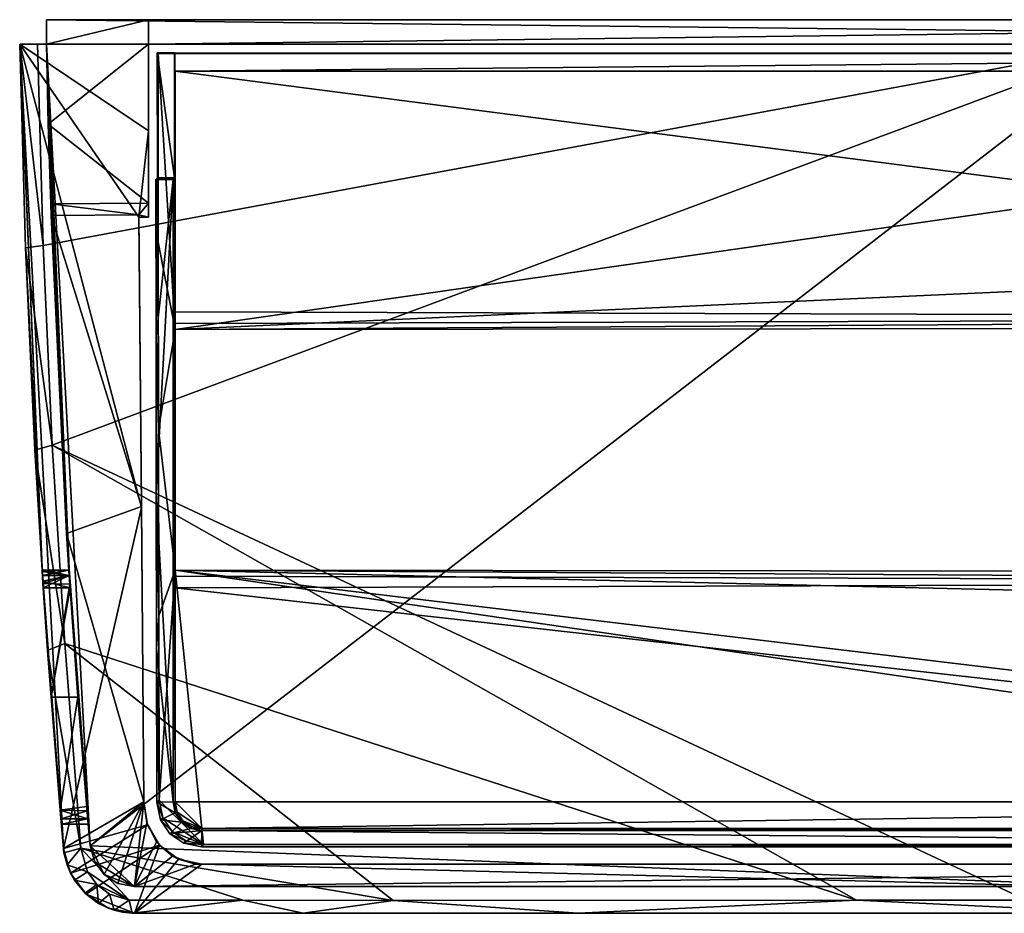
# Model space of a CAD drawing. Header units: inches. Extents: x -4.9 to 4.9, y -1.97 to 1.97.
# Tile 1 of 2: x -4.9 to -0.55, y -1.97 to 1.97. Entities that reach past the tile are written whole.
import ezdxf

# ---------------------------------------------------------------- set-up
doc = ezdxf.new("R2010")
doc.units = ezdxf.units.IN
doc.layers.get('0').update_dxf_attribs({"true_color": 0xc2ced6})

msp = doc.modelspace()

# ---------------------------------------------------------------- linework, layer by layer
for points in [[(-4.3307, 1.9739), (-4.3307, 1.8653), (-4.7812, 1.8653), (-4.3307, 1.9739)], [(-4.7812, 1.8653), (-4.7812, 1.9739), (-4.3307, 1.9739), (-4.7812, 1.8653)], [(-4.7812, 1.9739), (-4.7812, 1.8653), (-4.7812, 1.8653), (-4.7812, 1.9739)], [(-4.7812, 1.8653), (-4.7812, 1.9739), (-4.7812, 1.9739), (-4.7812, 1.8653)], [(-4.7812, 1.9739), (-4.7812, 1.8653), (4.7812, 1.8653), (-4.7812, 1.9739)], [(4.7812, 1.8653), (4.7812, 1.9739), (-4.7812, 1.9739), (4.7812, 1.8653)], [(-4.3307, 1.9739), (-4.7812, 1.9739), (-4.7812, 1.9739), (-4.3307, 1.9739)], [(-4.3307, 1.9739), (-4.7812, 1.9739), (4.7812, 1.9739), (-4.3307, 1.9739)], [(4.3307, 1.9739), (4.3307, 1.8653), (-4.3307, 1.8653), (4.3307, 1.9739)], [(-4.3307, 1.8653), (-4.3307, 1.9739), (4.3307, 1.9739), (-4.3307, 1.8653)], [(-4.3307, 1.9739), (-4.3307, 1.8653), (-4.3307, 1.8653), (-4.3307, 1.9739)], [(-4.3307, 1.8653), (-4.3307, 1.9739), (-4.3307, 1.9739), (-4.3307, 1.8653)], [(4.3307, 1.9739), (-4.3307, 1.9739), (-4.3307, 1.9739), (4.3307, 1.9739)], [(-4.3307, 1.9739), (4.3307, 1.9739), (4.3307, 1.9739), (-4.3307, 1.9739)], [(-4.3307, 1.9739), (4.7812, 1.9739), (4.3307, 1.9739), (-4.3307, 1.9739)], [(-4.7955, 0.9772), (-4.8207, 1.8653), (-4.8994, 1.8653), (-4.7955, 0.9772)], [(-4.8994, 1.8653), (-4.799, -0.4806), (-4.8005, -0.4576), (-4.8994, 1.8653)], [(-4.8994, 1.8653), (-4.7966, -0.5169), (-4.799, -0.4806), (-4.8994, 1.8653)], [(-4.7053, -1.6865), (-4.7966, -0.5169), (-4.8994, 1.8653), (-4.7053, -1.6865)], [(-4.8994, 1.8653), (-4.8005, -0.4575), (-4.8994, 1.8653), (-4.8994, 1.8653)], [(-4.8994, 1.8653), (-4.3307, 1.8653), (-4.3307, 1.4831), (-4.8994, 1.8653)], [(-4.8994, 1.8653), (-4.3307, 1.4831), (-4.3729, 1.1011), (-4.8994, 1.8653)], [(-4.7053, -1.6865), (-4.8994, 1.8653), (-4.3617, -0.1815), (-4.7053, -1.6865)], [(-4.3729, 1.1011), (-4.3617, -0.1815), (-4.8994, 1.8653), (-4.3729, 1.1011)], [(-4.8994, 1.8653), (-4.7812, 1.8653), (-4.7812, 1.8653), (-4.8994, 1.8653)], [(-4.3307, 1.8653), (-4.8994, 1.8653), (-4.7812, 1.8653), (-4.3307, 1.8653)], [(-4.7812, 1.8653), (-4.8994, 1.8653), (-4.8207, 1.8653), (-4.7812, 1.8653)], [(-4.7812, 1.8653), (-4.8994, 1.8653), (-4.8994, 1.8653), (-4.7812, 1.8653)], [(-4.7955, 0.9772), (-4.8994, 1.8653), (-4.8737, 0.9665), (-4.7955, 0.9772)], [(-4.8994, 1.8653), (-4.8005, -0.4576), (-4.8005, -0.4575), (-4.8994, 1.8653)], [(-4.7812, 1.8653), (-4.8994, 1.8653), (-4.7812, 1.8653), (-4.7812, 1.8653)], [(-4.8005, -0.4575), (-4.8737, 0.9665), (-4.8994, 1.8653), (-4.8005, -0.4575)], [(0, 1.8653), (-4.8207, 1.8653), (-4.7955, 0.9772), (0, 1.8653)], [(0, 1.8653), (-4.7812, 1.8653), (-4.8207, 1.8653), (0, 1.8653)], [(0, 1.8653), (-4.7955, 0.9772), (-4.7554, 0.094), (0, 1.8653)], [(-4.3307, 1.8653), (-4.7812, 1.8653), (-4.7812, 1.8653), (-4.3307, 1.8653)], [(-4.3307, 1.8653), (4.7812, 1.8653), (-4.7812, 1.8653), (-4.3307, 1.8653)], [(-4.7812, 1.8653), (-4.773, 1.5125), (-4.3307, 1.8653), (-4.7812, 1.8653)], [(-4.773, 1.5125), (-4.7812, 1.8653), (-4.7812, 1.8653), (-4.773, 1.5125)], [(-4.7812, 1.8653), (-4.6822, -0.4576), (-4.773, 1.5125), (-4.7812, 1.8653)], [(-4.7812, 1.8653), (-4.7812, 1.8653), (-4.6822, -0.4576), (-4.7812, 1.8653)], [(-4.7812, 1.8653), (-4.6781, -0.5197), (-4.6807, -0.4806), (-4.7812, 1.8653)], [(-4.7812, 1.8653), (-4.6807, -0.4806), (-4.6822, -0.4576), (-4.7812, 1.8653)], [(-4.5876, -1.6759), (-4.6781, -0.5197), (-4.7812, 1.8653), (-4.5876, -1.6759)], [(-4.5876, -1.6759), (-4.7812, 1.8653), (0, 1.8653), (-4.5876, -1.6759)], [(-4.7812, 1.8653), (-4.3307, 1.8653), (-4.3307, 1.8653), (-4.7812, 1.8653)], [(0, 1.8653), (0, 1.8653), (-4.7812, 1.8653), (0, 1.8653)], [(-4.7812, 1.8653), (-4.6822, -0.4576), (-4.6822, -0.4576), (-4.7812, 1.8653)], [(-4.773, 1.5125), (-4.3307, 1.1633), (-4.3307, 1.8653), (-4.773, 1.5125)], [(-4.7554, 0.094), (-0.4505, -1.9159), (0, 1.8653), (-4.7554, 0.094)], [(0, 1.8653), (0, -1.8552), (-4.5876, -1.6759), (0, 1.8653)], [(4.3307, 1.8653), (-4.3307, 1.8653), (-4.3307, 1.8653), (4.3307, 1.8653)], [(-4.3307, 1.8653), (4.3307, 1.8653), (4.3307, 1.8653), (-4.3307, 1.8653)], [(-4.3307, 1.8653), (4.3307, 1.8653), (4.7812, 1.8653), (-4.3307, 1.8653)], [(-4.3307, 1.8653), (-4.3307, 1.1633), (-4.3307, 1.4831), (-4.3307, 1.8653)], [(-4.3307, 1.4831), (-4.3307, 1.8653), (-4.3307, 1.8653), (-4.3307, 1.4831)], [(-4.2911, 1.2747), (-4.2913, 1.828), (-4.2877, 1.8244), (-4.2911, 1.2747)], [(-4.2155, 1.2747), (-4.2155, 1.828), (-4.2913, 1.828), (-4.2155, 1.2747)], [(-4.2913, 1.828), (-4.2911, 1.2747), (-4.2155, 1.2747), (-4.2913, 1.828)], [(-4.2135, 1.8259), (-4.2913, 1.828), (-4.2155, 1.828), (-4.2135, 1.8259)], [(-4.2913, 1.828), (-4.2135, 1.8259), (-4.2877, 1.8244), (-4.2913, 1.828)], [(-4.2135, 1.8259), (-4.2155, 1.828), (-4.2135, 1.7472), (-4.2135, 1.8259)], [(-4.2135, 1.7472), (-4.2155, 1.828), (-4.2155, 1.2747), (-4.2135, 1.7472)], [(-4.2877, 1.8244), (-4.2872, 0.9917), (-4.2911, 1.2747), (-4.2877, 1.8244)], [(-4.2135, 1.8259), (4.2877, 1.8244), (-4.2877, 1.8244), (-4.2135, 1.8259)], [(-4.212, 0.6058), (-4.2877, 1.8244), (4.2877, 1.8244), (-4.212, 0.6058)], [(-4.2877, 1.8244), (-4.212, 0.6058), (-4.2872, 0.9917), (-4.2877, 1.8244)], [(-4.2135, 1.8259), (4.2135, 1.8259), (4.2877, 1.8244), (-4.2135, 1.8259)], [(4.2135, 1.8259), (-4.2135, 1.8259), (-4.2135, 1.7472), (4.2135, 1.8259)], [(-4.2135, 1.7472), (4.2135, 1.7472), (4.2135, 1.8259), (-4.2135, 1.7472)], [(4.2877, 1.8244), (4.2872, 0.9917), (-4.212, 0.6058), (4.2877, 1.8244)], [(-4.2135, 1.7472), (-4.2155, 1.2747), (-4.2126, 0.6842), (-4.2135, 1.7472)], [(4.2135, 1.7472), (-4.2135, 1.7472), (-4.2126, 1.7472), (4.2135, 1.7472)], [(-4.2126, 0.6842), (-4.2126, 1.7472), (-4.2135, 1.7472), (-4.2126, 0.6842)], [(4.2126, 0.6575), (4.2126, 1.7472), (-4.2126, 1.7472), (4.2126, 0.6575)], [(-4.2126, 1.7472), (-4.2126, 0.6842), (4.2126, 0.6575), (-4.2126, 1.7472)], [(4.2135, 1.7472), (-4.2126, 1.7472), (4.2126, 1.7472), (4.2135, 1.7472)], [(-4.7624, 1.1598), (-4.3307, 1.1633), (-4.773, 1.5125), (-4.7624, 1.1598)], [(-4.6822, -0.4576), (-4.7624, 1.1598), (-4.773, 1.5125), (-4.6822, -0.4576)], [(-4.3307, 1.1015), (-4.3729, 1.1011), (-4.3307, 1.4831), (-4.3307, 1.1015)], [(-4.3307, 1.4831), (-4.3307, 1.1633), (-4.3307, 1.1015), (-4.3307, 1.4831)], [(-4.2911, 1.2747), (-4.2965, 0.5741), (-4.2971, 1.2687), (-4.2911, 1.2747)], [(-4.2911, 1.2747), (-4.2971, 1.2687), (-4.2215, 1.2687), (-4.2911, 1.2747)], [(-4.2971, 1.2687), (-4.2965, 0.5741), (-4.2215, 1.2687), (-4.2971, 1.2687)], [(-4.2864, 0.163), (-4.2965, 0.5741), (-4.2911, 1.2747), (-4.2864, 0.163)], [(-4.2215, 1.2687), (-4.2965, 0.5741), (-4.2957, -0.117), (-4.2215, 1.2687)], [(-4.2957, -0.117), (-4.2215, -1.4812), (-4.2215, 1.2687), (-4.2957, -0.117)], [(-4.2911, 1.2747), (-4.2872, 0.9917), (-4.2864, 0.163), (-4.2911, 1.2747)], [(-4.2215, 1.2687), (-4.2155, 1.2747), (-4.2911, 1.2747), (-4.2215, 1.2687)], [(-4.2126, -1.4812), (-4.2155, 1.2747), (-4.2215, 1.2687), (-4.2126, -1.4812)], [(-4.2215, 1.2687), (-4.2215, -1.4812), (-4.2126, -1.4812), (-4.2215, 1.2687)], [(-4.2124, 0.6322), (-4.2155, 1.2747), (-4.2124, -0.4843), (-4.2124, 0.6322)], [(-4.2124, 0.6322), (-4.2126, 0.6842), (-4.2155, 1.2747), (-4.2124, 0.6322)], [(-4.2155, 1.2747), (-4.2126, -0.5363), (-4.2124, -0.4843), (-4.2155, 1.2747)], [(-4.2126, -1.4812), (-4.2126, -0.5363), (-4.2155, 1.2747), (-4.2126, -1.4812)], [(-4.373, 1.1116), (-4.3307, 1.1633), (-4.7624, 1.1598), (-4.373, 1.1116)], [(-4.7624, 1.1598), (-4.7606, 1.1085), (-4.373, 1.1116), (-4.7624, 1.1598)], [(-4.6822, -0.4576), (-4.6925, -0.2955), (-4.7624, 1.1598), (-4.6822, -0.4576)], [(-4.7606, 1.1085), (-4.7624, 1.1598), (-4.6925, -0.2955), (-4.7606, 1.1085)], [(-4.3307, 1.1633), (-4.373, 1.1116), (-4.3307, 1.1015), (-4.3307, 1.1633)], [(-4.3618, -0.1762), (-4.373, 1.1116), (-4.7606, 1.1085), (-4.3618, -0.1762)], [(-4.6925, -0.2955), (-4.3618, -0.1762), (-4.7606, 1.1085), (-4.6925, -0.2955)], [(-4.373, 1.1116), (-4.3729, 1.1011), (-4.3307, 1.1015), (-4.373, 1.1116)], [(-4.3617, -0.1815), (-4.373, 1.1116), (-4.3618, -0.1762), (-4.3617, -0.1815)], [(-4.3729, 1.1011), (-4.373, 1.1116), (-4.3617, -0.1815), (-4.3729, 1.1011)], [(-4.8737, 0.9665), (-4.7554, 0.094), (-4.7955, 0.9772), (-4.8737, 0.9665)], [(-4.8737, 0.9665), (-4.8324, 0.0729), (-4.7554, 0.094), (-4.8737, 0.9665)], [(-4.8737, 0.9665), (-4.8005, -0.4575), (-4.8324, 0.0729), (-4.8737, 0.9665)], [(-4.2864, 0.163), (-4.2872, 0.9917), (-4.212, 0.6058), (-4.2864, 0.163)], [(4.2872, 0.9917), (4.2119, 0.6138), (-4.212, 0.6058), (4.2872, 0.9917)], [(-4.2124, 0.6322), (4.2126, 0.6575), (-4.2126, 0.6842), (-4.2124, 0.6322)], [(-4.2124, 0.6322), (-4.212, 0.6058), (4.2126, 0.6575), (-4.2124, 0.6322)], [(4.2126, 0.6575), (-4.212, 0.6058), (4.2122, 0.614), (4.2126, 0.6575)], [(-4.212, -0.4579), (-4.212, 0.6058), (-4.2124, 0.6322), (-4.212, -0.4579)], [(-4.212, -0.4579), (-4.2124, 0.6322), (-4.2124, -0.4843), (-4.212, -0.4579)], [(-4.212, 0.6058), (4.2119, 0.6138), (4.2122, 0.614), (-4.212, 0.6058)], [(-4.2965, 0.5741), (-4.2864, 0.163), (-4.2957, -0.117), (-4.2965, 0.5741)], [(-4.2864, 0.163), (-4.212, 0.6058), (-4.212, -0.4579), (-4.2864, 0.163)], [(-4.2957, -0.117), (-4.2864, 0.163), (-4.2852, -0.6595), (-4.2957, -0.117)], [(-4.2852, -0.6595), (-4.2864, 0.163), (-4.212, -0.4579), (-4.2852, -0.6595)], [(-4.7005, -0.7812), (-4.7554, 0.094), (-4.8324, 0.0729), (-4.7005, -0.7812)], [(-4.7005, -0.7812), (-1.2012, -1.9159), (-4.7554, 0.094), (-4.7005, -0.7812)], [(-4.7554, 0.094), (-1.2012, -1.9159), (-0.4505, -1.9159), (-4.7554, 0.094)], [(-4.8324, 0.0729), (-4.8005, -0.4575), (-4.799, -0.4806), (-4.8324, 0.0729)], [(-4.7761, -0.8125), (-4.8324, 0.0729), (-4.799, -0.4806), (-4.7761, -0.8125)], [(-4.7005, -0.7812), (-4.8324, 0.0729), (-4.7761, -0.8125), (-4.7005, -0.7812)], [(-4.2852, -0.6595), (-4.2946, -0.8032), (-4.2957, -0.117), (-4.2852, -0.6595)], [(-4.2957, -0.117), (-4.2946, -0.8032), (-4.2215, -1.4812), (-4.2957, -0.117)], [(-4.7053, -1.6865), (-4.3617, -0.1815), (-4.3504, -1.4812), (-4.7053, -1.6865)], [(-4.3504, -1.4812), (-4.3618, -0.1762), (-4.6925, -0.2955), (-4.3504, -1.4812)], [(-4.3618, -0.1762), (-4.3504, -1.4812), (-4.3504, -1.4812), (-4.3618, -0.1762)], [(-4.3617, -0.1815), (-4.3618, -0.1762), (-4.3504, -1.4812), (-4.3617, -0.1815)], [(-4.5876, -1.6759), (-4.3504, -1.4812), (-4.6925, -0.2955), (-4.5876, -1.6759)], [(-4.6925, -0.2955), (-4.6807, -0.4806), (-4.6782, -0.5196), (-4.6925, -0.2955)], [(-4.6822, -0.4576), (-4.6807, -0.4806), (-4.6925, -0.2955), (-4.6822, -0.4576)], [(-4.5876, -1.6759), (-4.6925, -0.2955), (-4.6782, -0.5196), (-4.5876, -1.6759)], [(-4.799, -0.4806), (-4.8005, -0.4575), (-4.6822, -0.4576), (-4.799, -0.4806)], [(-4.6822, -0.4576), (-4.6822, -0.4576), (-4.8005, -0.4575), (-4.6822, -0.4576)], [(-4.6822, -0.4576), (-4.8005, -0.4575), (-4.8005, -0.4576), (-4.6822, -0.4576)], [(-4.8005, -0.4575), (-4.8001, -0.4637), (-4.7974, -0.5057), (-4.8005, -0.4575)], [(-4.7607, -1.0187), (-4.8005, -0.4575), (-4.7974, -0.5057), (-4.7607, -1.0187)], [(-4.8005, -0.4575), (-4.7953, -0.5363), (-4.8005, -0.4575), (-4.8005, -0.4575)], [(-4.799, -0.4806), (-4.8005, -0.4575), (-4.7953, -0.5363), (-4.799, -0.4806)], [(-4.7607, -1.0187), (-4.7953, -0.5363), (-4.8005, -0.4575), (-4.7607, -1.0187)], [(-4.7147, -1.5796), (-4.8005, -0.4575), (-4.7607, -1.0187), (-4.7147, -1.5796)], [(-4.7607, -1.0187), (-4.8005, -0.4575), (-4.7147, -1.5796), (-4.7607, -1.0187)], [(-4.8001, -0.4637), (-4.8005, -0.4575), (-4.6822, -0.4575), (-4.8001, -0.4637)], [(-4.6822, -0.4575), (-4.8005, -0.4575), (-4.8005, -0.4575), (-4.6822, -0.4575)], [(-4.8005, -0.4575), (-4.6822, -0.4575), (-4.6822, -0.4575), (-4.8005, -0.4575)], [(-4.8005, -0.4575), (-4.799, -0.4806), (-4.6807, -0.4806), (-4.8005, -0.4575)], [(-4.6807, -0.4806), (-4.6822, -0.4575), (-4.8005, -0.4575), (-4.6807, -0.4806)], [(-4.6822, -0.4576), (-4.8005, -0.4576), (-4.799, -0.4806), (-4.6822, -0.4576)], [(-4.6807, -0.4806), (-4.8001, -0.4637), (-4.6822, -0.4575), (-4.6807, -0.4806)], [(-4.6822, -0.4575), (-4.6822, -0.4575), (-4.8001, -0.4637), (-4.6822, -0.4575)], [(-4.6807, -0.4806), (-4.7974, -0.5057), (-4.8001, -0.4637), (-4.6807, -0.4806)], [(-4.799, -0.4806), (-4.6807, -0.4806), (-4.6822, -0.4576), (-4.799, -0.4806)], [(-4.6822, -0.4576), (-4.6807, -0.4806), (-4.799, -0.4806), (-4.6822, -0.4576)], [(-4.6769, -0.5363), (-4.6807, -0.4806), (-4.6822, -0.4575), (-4.6769, -0.5363)], [(-4.6822, -0.4575), (-4.6769, -0.5363), (-4.6822, -0.4575), (-4.6822, -0.4575)], [(-4.6423, -1.0187), (-4.6769, -0.5363), (-4.6822, -0.4575), (-4.6423, -1.0187)], [(-4.6822, -0.4575), (-4.6822, -0.4575), (-4.6769, -0.5363), (-4.6822, -0.4575)], [(-4.6807, -0.4806), (-4.6769, -0.5363), (-4.6822, -0.4575), (-4.6807, -0.4806)], [(-4.6423, -1.0187), (-4.6822, -0.4575), (-4.6769, -0.5363), (-4.6423, -1.0187)], [(-4.6423, -1.0187), (-4.6822, -0.4575), (-4.5962, -1.5796), (-4.6423, -1.0187)], [(-4.5962, -1.5796), (-4.6822, -0.4575), (-4.6423, -1.0187), (-4.5962, -1.5796)], [(-4.212, -0.4579), (-4.2836, -1.4734), (-4.2852, -0.6595), (-4.212, -0.4579)], [(-4.0868, -1.6698), (-4.2836, -1.4734), (-4.212, -0.4579), (-4.0868, -1.6698)], [(-4.2124, -0.4843), (4.2126, -0.5095), (-4.212, -0.4579), (-4.2124, -0.4843)], [(-4.212, -0.4579), (4.2836, -1.4734), (4.0868, -1.6698), (-4.212, -0.4579)], [(-4.212, -0.4579), (4.0868, -1.6698), (-4.0868, -1.6698), (-4.212, -0.4579)], [(4.2836, -1.4734), (-4.212, -0.4579), (4.2852, -0.6595), (4.2836, -1.4734)], [(4.2852, -0.6595), (-4.212, -0.4579), (4.2119, -0.4659), (4.2852, -0.6595)], [(4.2122, -0.4661), (-4.212, -0.4579), (4.2126, -0.5095), (4.2122, -0.4661)], [(4.2119, -0.4659), (-4.212, -0.4579), (4.2122, -0.4661), (4.2119, -0.4659)], [(-4.7967, -0.5167), (-4.7761, -0.8125), (-4.799, -0.4806), (-4.7967, -0.5167)], [(-4.6807, -0.4806), (-4.799, -0.4806), (-4.7966, -0.5169), (-4.6807, -0.4806)], [(-4.7967, -0.5167), (-4.799, -0.4806), (-4.6807, -0.4806), (-4.7967, -0.5167)], [(-4.6807, -0.4806), (-4.799, -0.4806), (-4.7953, -0.5363), (-4.6807, -0.4806)], [(-4.7974, -0.5057), (-4.6807, -0.4806), (-4.6769, -0.5363), (-4.7974, -0.5057)], [(-4.7607, -1.0187), (-4.7974, -0.5057), (-4.6769, -0.5363), (-4.7607, -1.0187)], [(-4.6807, -0.4806), (-4.6781, -0.5197), (-4.7967, -0.5167), (-4.6807, -0.4806)], [(-4.7607, -1.0187), (-4.7761, -0.8125), (-4.7967, -0.5167), (-4.7607, -1.0187)], [(-4.7607, -1.0187), (-4.7967, -0.5167), (-4.6781, -0.5197), (-4.7607, -1.0187)], [(-4.7966, -0.5169), (-4.6782, -0.5196), (-4.6807, -0.4806), (-4.7966, -0.5169)], [(-4.7053, -1.6865), (-4.7607, -1.0187), (-4.7966, -0.5169), (-4.7053, -1.6865)], [(-4.6782, -0.5196), (-4.7966, -0.5169), (-4.7607, -1.0187), (-4.6782, -0.5196)], [(-4.7953, -0.5363), (-4.6769, -0.5363), (-4.6807, -0.4806), (-4.7953, -0.5363)], [(-4.7607, -1.0187), (-4.6423, -1.0187), (-4.6782, -0.5196), (-4.7607, -1.0187)], [(-4.6781, -0.5197), (-4.6423, -1.0187), (-4.7607, -1.0187), (-4.6781, -0.5197)], [(-4.6782, -0.5196), (-4.6423, -1.0187), (-4.5876, -1.6759), (-4.6782, -0.5196)], [(-4.5876, -1.6759), (-4.6423, -1.0187), (-4.6781, -0.5197), (-4.5876, -1.6759)], [(4.2126, -0.5095), (-4.2124, -0.4843), (-4.2126, -0.5363), (4.2126, -0.5095)], [(4.2126, -1.4812), (4.2126, -0.5095), (-4.2126, -0.5363), (4.2126, -1.4812)], [(-4.6769, -0.5363), (-4.7953, -0.5363), (-4.7607, -1.0187), (-4.6769, -0.5363)], [(-4.6769, -0.5363), (-4.6423, -1.0187), (-4.7607, -1.0187), (-4.6769, -0.5363)], [(-4.7607, -1.0187), (-4.6423, -1.0187), (-4.6769, -0.5363), (-4.7607, -1.0187)], [(-4.2126, -0.5363), (-4.2126, -1.4812), (4.2126, -1.4812), (-4.2126, -0.5363)], [(-4.2946, -0.8032), (-4.2852, -0.6595), (-4.2836, -1.4734), (-4.2946, -0.8032)], [(-4.6287, -1.6863), (-4.7005, -0.7812), (-4.7761, -0.8125), (-4.6287, -1.6863)], [(-3.2485, -1.9161), (-4.7005, -0.7812), (-4.6287, -1.6863), (-3.2485, -1.9161)], [(-1.2012, -1.9159), (-4.7005, -0.7812), (-3.2485, -1.9161), (-1.2012, -1.9159)], [(-4.7761, -0.8125), (-4.7607, -1.0187), (-4.7036, -1.7061), (-4.7761, -0.8125)], [(-4.6287, -1.6863), (-4.7761, -0.8125), (-4.7036, -1.7061), (-4.6287, -1.6863)], [(-4.2836, -1.4734), (-4.2932, -1.483), (-4.2946, -0.8032), (-4.2836, -1.4734)], [(-4.2946, -0.8032), (-4.2932, -1.483), (-4.2215, -1.4812), (-4.2946, -0.8032)], [(-4.7053, -1.6865), (-4.7202, -1.5177), (-4.7607, -1.0187), (-4.7053, -1.6865)], [(-4.7607, -1.0187), (-4.7202, -1.5177), (-4.7036, -1.7061), (-4.7607, -1.0187)], [(-4.6423, -1.0187), (-4.7607, -1.0187), (-4.7202, -1.5177), (-4.6423, -1.0187)], [(-4.7202, -1.5177), (-4.7607, -1.0187), (-4.6423, -1.0187), (-4.7202, -1.5177)], [(-4.7202, -1.5176), (-4.7607, -1.0187), (-4.6423, -1.0187), (-4.7202, -1.5176)], [(-4.7607, -1.0187), (-4.7202, -1.5176), (-4.7147, -1.5796), (-4.7607, -1.0187)], [(-4.7147, -1.5796), (-4.7202, -1.5176), (-4.7607, -1.0187), (-4.7147, -1.5796)], [(-4.6423, -1.0187), (-4.7607, -1.0187), (-4.7202, -1.5176), (-4.6423, -1.0187)], [(-4.7202, -1.5177), (-4.6014, -1.5205), (-4.6423, -1.0187), (-4.7202, -1.5177)], [(-4.6423, -1.0187), (-4.6014, -1.5205), (-4.7202, -1.5177), (-4.6423, -1.0187)], [(-4.6423, -1.0187), (-4.603, -1.5009), (-4.7202, -1.5176), (-4.6423, -1.0187)], [(-4.7202, -1.5176), (-4.6014, -1.5204), (-4.6423, -1.0187), (-4.7202, -1.5176)], [(-4.6014, -1.5205), (-4.5876, -1.6759), (-4.6423, -1.0187), (-4.6014, -1.5205)], [(-4.5876, -1.6759), (-4.6014, -1.5205), (-4.6423, -1.0187), (-4.5876, -1.6759)], [(-4.5962, -1.5796), (-4.603, -1.5009), (-4.6423, -1.0187), (-4.5962, -1.5796)], [(-4.6423, -1.0187), (-4.6014, -1.5204), (-4.5962, -1.5796), (-4.6423, -1.0187)], [(-4.2932, -1.483), (-4.2836, -1.4734), (-4.2673, -1.5515), (-4.2932, -1.483)], [(-4.2673, -1.5515), (-4.2836, -1.4734), (-4.0868, -1.6698), (-4.2673, -1.5515)], [(-4.5982, -1.5565), (-4.7202, -1.5176), (-4.603, -1.5009), (-4.5982, -1.5565)], [(-4.7168, -1.5565), (-4.7147, -1.5796), (-4.7202, -1.5176), (-4.7168, -1.5565)], [(-4.7202, -1.5176), (-4.7147, -1.5796), (-4.7147, -1.5796), (-4.7202, -1.5176)], [(-4.7202, -1.5176), (-4.7147, -1.5796), (-4.7168, -1.5565), (-4.7202, -1.5176)], [(-4.7202, -1.5176), (-4.7147, -1.5796), (-4.7147, -1.5796), (-4.7202, -1.5176)], [(-4.6014, -1.5204), (-4.7202, -1.5176), (-4.7168, -1.5565), (-4.6014, -1.5204)], [(-4.5982, -1.5565), (-4.7168, -1.5565), (-4.7202, -1.5176), (-4.5982, -1.5565)], [(-4.7053, -1.6865), (-4.7168, -1.5565), (-4.7202, -1.5177), (-4.7053, -1.6865)], [(-4.7202, -1.5177), (-4.7168, -1.5565), (-4.7036, -1.7061), (-4.7202, -1.5177)], [(-4.6014, -1.5205), (-4.7202, -1.5177), (-4.7168, -1.5565), (-4.6014, -1.5205)], [(-4.7168, -1.5565), (-4.7202, -1.5177), (-4.6014, -1.5205), (-4.7168, -1.5565)], [(-4.7168, -1.5565), (-4.5982, -1.5565), (-4.6014, -1.5204), (-4.7168, -1.5565)], [(-4.7168, -1.5565), (-4.5982, -1.5565), (-4.6014, -1.5205), (-4.7168, -1.5565)], [(-4.6014, -1.5205), (-4.5982, -1.5565), (-4.7168, -1.5565), (-4.6014, -1.5205)], [(-4.3341, -1.5826), (-4.7053, -1.6865), (-4.3504, -1.4812), (-4.3341, -1.5826)], [(-4.5982, -1.5565), (-4.603, -1.5009), (-4.5962, -1.5796), (-4.5982, -1.5565)], [(-4.603, -1.5009), (-4.5962, -1.5796), (-4.5962, -1.5796), (-4.603, -1.5009)], [(-4.6014, -1.5204), (-4.5982, -1.5565), (-4.5962, -1.5796), (-4.6014, -1.5204)], [(-4.6014, -1.5204), (-4.5962, -1.5796), (-4.5962, -1.5796), (-4.6014, -1.5204)], [(-4.6014, -1.5205), (-4.5982, -1.5565), (-4.5876, -1.6759), (-4.6014, -1.5205)], [(-4.6014, -1.5205), (-4.5876, -1.6759), (-4.5982, -1.5565), (-4.6014, -1.5205)], [(-4.3504, -1.4812), (-4.5876, -1.6759), (-4.5256, -1.8025), (-4.3504, -1.4812)], [(-4.5256, -1.8025), (-4.4652, -1.841), (-4.3504, -1.4812), (-4.5256, -1.8025)], [(-4.3504, -1.4812), (-4.4652, -1.841), (-4.3914, -1.8552), (-4.3504, -1.4812)], [(-4.337, -1.5735), (-4.3504, -1.4812), (-4.3914, -1.8552), (-4.337, -1.5735)], [(-4.3504, -1.4812), (-4.337, -1.5735), (-4.3341, -1.5826), (-4.3504, -1.4812)], [(-4.3341, -1.5826), (-4.3504, -1.4812), (-4.3504, -1.4812), (-4.3341, -1.5826)], [(-4.2119, -1.5298), (-4.2215, -1.4812), (-4.2932, -1.483), (-4.2119, -1.5298)], [(-4.2673, -1.5515), (-4.2769, -1.5611), (-4.2932, -1.483), (-4.2673, -1.5515)], [(-4.2932, -1.483), (-4.2769, -1.5611), (-4.2119, -1.5298), (-4.2932, -1.483)], [(-4.2126, -1.4812), (-4.2215, -1.4812), (-4.2119, -1.5298), (-4.2126, -1.4812)], [(-4.2119, -1.5298), (-4.2036, -1.5264), (-4.2126, -1.4812), (-4.2119, -1.5298)], [(-4.2036, -1.5264), (-4.0945, -1.5993), (-4.2126, -1.4812), (-4.2036, -1.5264)], [(-4.0945, -1.5993), (4.2126, -1.4812), (-4.2126, -1.4812), (-4.0945, -1.5993)], [(-4.0945, -1.5993), (4.0945, -1.5993), (4.2126, -1.4812), (-4.0945, -1.5993)], [(-4.7168, -1.5565), (-4.7053, -1.6865), (-4.7147, -1.5796), (-4.7168, -1.5565)], [(-4.7036, -1.7061), (-4.7168, -1.5565), (-4.7147, -1.5796), (-4.7036, -1.7061)], [(-4.5982, -1.5565), (-4.7168, -1.5565), (-4.7147, -1.5796), (-4.5982, -1.5565)], [(-4.7147, -1.5796), (-4.7168, -1.5565), (-4.5982, -1.5565), (-4.7147, -1.5796)], [(-4.5982, -1.5565), (-4.7168, -1.5565), (-4.7147, -1.5796), (-4.5982, -1.5565)], [(-4.7147, -1.5796), (-4.7168, -1.5565), (-4.5982, -1.5565), (-4.7147, -1.5796)], [(-4.7147, -1.5796), (-4.5962, -1.5796), (-4.5982, -1.5565), (-4.7147, -1.5796)], [(-4.5982, -1.5565), (-4.5962, -1.5796), (-4.7147, -1.5796), (-4.5982, -1.5565)], [(-4.7147, -1.5796), (-4.5962, -1.5796), (-4.5982, -1.5565), (-4.7147, -1.5796)], [(-4.5982, -1.5565), (-4.5962, -1.5796), (-4.7147, -1.5796), (-4.5982, -1.5565)], [(-4.5962, -1.5796), (-4.5876, -1.6759), (-4.5982, -1.5565), (-4.5962, -1.5796)], [(-4.5876, -1.6759), (-4.5962, -1.5796), (-4.5982, -1.5565), (-4.5876, -1.6759)], [(-4.1843, -1.571), (-4.2119, -1.5298), (-4.2769, -1.5611), (-4.1843, -1.571)], [(-4.2769, -1.5611), (-4.2673, -1.5515), (-4.2258, -1.6123), (-4.2769, -1.5611)], [(-4.2258, -1.6123), (-4.2354, -1.6219), (-4.2769, -1.5611), (-4.2258, -1.6123)], [(-4.2769, -1.5611), (-4.2354, -1.6219), (-4.1843, -1.571), (-4.2769, -1.5611)], [(-4.2673, -1.5515), (-4.0868, -1.6698), (-4.2258, -1.6123), (-4.2673, -1.5515)], [(-4.178, -1.5647), (-4.2036, -1.5264), (-4.2119, -1.5298), (-4.178, -1.5647)], [(-4.2119, -1.5298), (-4.1843, -1.571), (-4.178, -1.5647), (-4.2119, -1.5298)], [(-4.0945, -1.5993), (-4.2036, -1.5264), (-4.178, -1.5647), (-4.0945, -1.5993)], [(-4.1397, -1.5903), (-4.178, -1.5647), (-4.1843, -1.571), (-4.1397, -1.5903)], [(-4.1397, -1.5903), (-4.0945, -1.5993), (-4.178, -1.5647), (-4.1397, -1.5903)], [(-4.7053, -1.6865), (-4.7053, -1.6865), (-4.7147, -1.5796), (-4.7053, -1.6865)], [(-4.7147, -1.5796), (-4.7147, -1.5796), (-4.7053, -1.6865), (-4.7147, -1.5796)], [(-4.5962, -1.5796), (-4.7147, -1.5796), (-4.7147, -1.5796), (-4.5962, -1.5796)], [(-4.7147, -1.5796), (-4.7053, -1.6865), (-4.7036, -1.7061), (-4.7147, -1.5796)], [(-4.5962, -1.5796), (-4.7147, -1.5796), (-4.5962, -1.5796), (-4.5962, -1.5796)], [(-4.7147, -1.5796), (-4.7147, -1.5796), (-4.5962, -1.5796), (-4.7147, -1.5796)], [(-4.5962, -1.5796), (-4.5962, -1.5796), (-4.7147, -1.5796), (-4.5962, -1.5796)], [(-4.5962, -1.5796), (-4.7147, -1.5796), (-4.7147, -1.5796), (-4.5962, -1.5796)], [(-4.7147, -1.5796), (-4.5962, -1.5796), (-4.5962, -1.5796), (-4.7147, -1.5796)], [(-4.6746, -1.7965), (-4.7053, -1.6865), (-4.3341, -1.5826), (-4.6746, -1.7965)], [(-4.6746, -1.7965), (-4.3341, -1.5826), (-4.2823, -1.6726), (-4.6746, -1.7965)], [(-4.5876, -1.6759), (-4.5962, -1.5796), (-4.5962, -1.5796), (-4.5876, -1.6759)], [(-4.5876, -1.6759), (-4.5876, -1.6759), (-4.5962, -1.5796), (-4.5876, -1.6759)], [(-4.337, -1.5735), (-4.3914, -1.8552), (-4.2947, -1.6576), (-4.337, -1.5735)], [(-4.337, -1.5735), (-4.2947, -1.6576), (-4.2823, -1.6726), (-4.337, -1.5735)], [(-4.2823, -1.6726), (-4.3341, -1.5826), (-4.337, -1.5735), (-4.2823, -1.6726)], [(-4.1431, -1.5985), (-4.1843, -1.571), (-4.2354, -1.6219), (-4.1431, -1.5985)], [(-4.0945, -1.6082), (-4.1431, -1.5985), (-4.2354, -1.6219), (-4.0945, -1.6082)], [(-4.2354, -1.6219), (-4.1743, -1.6633), (-4.0945, -1.6082), (-4.2354, -1.6219)], [(-4.1843, -1.571), (-4.1431, -1.5985), (-4.1397, -1.5903), (-4.1843, -1.571)], [(-4.0945, -1.6082), (-4.1743, -1.6633), (-4.0961, -1.6794), (-4.0945, -1.6082)], [(-4.0945, -1.5993), (-4.1397, -1.5903), (-4.1431, -1.5985), (-4.0945, -1.5993)], [(-4.1431, -1.5985), (-4.0945, -1.6082), (-4.0945, -1.5993), (-4.1431, -1.5985)], [(-4.0961, -1.6794), (4.0961, -1.6794), (-4.0945, -1.6082), (-4.0961, -1.6794)], [(-4.0945, -1.5993), (-4.0945, -1.6082), (4.0945, -1.6082), (-4.0945, -1.5993)], [(4.0945, -1.6082), (4.0945, -1.5993), (-4.0945, -1.5993), (4.0945, -1.6082)], [(-4.0945, -1.6082), (4.0961, -1.6794), (4.0945, -1.6082), (-4.0945, -1.6082)], [(-4.2354, -1.6219), (-4.2258, -1.6123), (-4.1648, -1.6537), (-4.2354, -1.6219)], [(-4.1648, -1.6537), (-4.1743, -1.6633), (-4.2354, -1.6219), (-4.1648, -1.6537)], [(-4.1648, -1.6537), (-4.2258, -1.6123), (-4.0868, -1.6698), (-4.1648, -1.6537)], [(-4.6746, -1.7965), (-4.7053, -1.6865), (-4.7053, -1.6865), (-4.6746, -1.7965)], [(-4.6899, -1.7592), (-4.7053, -1.6865), (-4.6746, -1.7965), (-4.6899, -1.7592)], [(-4.6899, -1.7592), (-4.7036, -1.7061), (-4.7053, -1.6865), (-4.6899, -1.7592)], [(-4.6287, -1.6863), (-4.7036, -1.7061), (-4.6899, -1.7592), (-4.6287, -1.6863)], [(-4.6899, -1.7592), (-4.5997, -1.7907), (-4.6287, -1.6863), (-4.6899, -1.7592)], [(-4.2823, -1.6726), (-4.6059, -1.8891), (-4.6746, -1.7965), (-4.2823, -1.6726)], [(-4.4155, -1.9156), (-4.6287, -1.6863), (-4.5997, -1.7907), (-4.4155, -1.9156)], [(-4.4155, -1.9156), (-3.9136, -1.916), (-4.6287, -1.6863), (-4.4155, -1.9156)], [(-3.9136, -1.916), (-3.2485, -1.9161), (-4.6287, -1.6863), (-3.9136, -1.916)], [(-4.3916, -1.9733), (-4.6059, -1.8891), (-4.2823, -1.6726), (-4.3916, -1.9733)], [(-4.5256, -1.8025), (-4.5876, -1.6759), (-4.568, -1.7455), (-4.5256, -1.8025)], [(-4.5876, -1.6759), (-4.568, -1.7455), (-4.5876, -1.6759), (-4.5876, -1.6759)], [(-4.568, -1.7455), (-4.5876, -1.6759), (-4.568, -1.7455), (-4.568, -1.7455)], [(-4.3916, -1.8552), (-4.568, -1.7455), (-4.5876, -1.6759), (-4.3916, -1.8552)], [(-4.5876, -1.6759), (0, -1.8552), (-4.3916, -1.8552), (-4.5876, -1.6759)], [(-4.1979, -1.7344), (-4.3916, -1.9733), (-4.2823, -1.6726), (-4.1979, -1.7344)], [(-4.2947, -1.6576), (-4.3914, -1.8552), (-4.224, -1.7208), (-4.2947, -1.6576)], [(-4.2947, -1.6576), (-4.224, -1.7208), (-4.2823, -1.6726), (-4.2947, -1.6576)], [(-4.224, -1.7208), (-4.1979, -1.7344), (-4.2823, -1.6726), (-4.224, -1.7208)], [(-4.1743, -1.6633), (-4.1648, -1.6537), (-4.0868, -1.6698), (-4.1743, -1.6633)], [(-4.0868, -1.6698), (-4.0961, -1.6794), (-4.1743, -1.6633), (-4.0868, -1.6698)], [(4.0961, -1.6794), (-4.0961, -1.6794), (-4.0868, -1.6698), (4.0961, -1.6794)], [(-4.0868, -1.6698), (4.0868, -1.6698), (4.0961, -1.6794), (-4.0868, -1.6698)], [(-4.3916, -1.9733), (-4.1979, -1.7344), (-4.0945, -1.7568), (-4.3916, -1.9733)], [(-4.3914, -1.8552), (-4.1226, -1.7567), (-4.224, -1.7208), (-4.3914, -1.8552)], [(-4.224, -1.7208), (-4.1226, -1.7567), (-4.1979, -1.7344), (-4.224, -1.7208)], [(-4.1226, -1.7567), (-4.0945, -1.7568), (-4.1979, -1.7344), (-4.1226, -1.7567)], [(-4.6899, -1.7592), (-4.6579, -1.8265), (-4.5997, -1.7907), (-4.6899, -1.7592)], [(-4.6746, -1.7965), (-4.6579, -1.8265), (-4.6899, -1.7592), (-4.6746, -1.7965)], [(-4.568, -1.7455), (-4.5256, -1.8025), (-4.568, -1.7455), (-4.568, -1.7455)], [(-4.568, -1.7455), (-4.5256, -1.8025), (-4.5256, -1.8025), (-4.568, -1.7455)], [(-4.3916, -1.8552), (-4.5256, -1.8025), (-4.568, -1.7455), (-4.3916, -1.8552)], [(-4.0945, -1.7568), (4.3916, -1.9733), (-4.3916, -1.9733), (-4.0945, -1.7568)], [(-4.1226, -1.7567), (-4.3914, -1.8552), (4.1226, -1.7567), (-4.1226, -1.7567)], [(-4.3914, -1.8552), (4.3914, -1.8552), (4.1226, -1.7567), (-4.3914, -1.8552)], [(4.1226, -1.7567), (-4.0945, -1.7568), (-4.1226, -1.7567), (4.1226, -1.7567)], [(4.1226, -1.7567), (4.0945, -1.7568), (-4.0945, -1.7568), (4.1226, -1.7567)], [(4.3916, -1.9733), (-4.0945, -1.7568), (4.0945, -1.7568), (4.3916, -1.9733)], [(-4.6059, -1.8891), (-4.6579, -1.8265), (-4.6746, -1.7965), (-4.6059, -1.8891)], [(-4.5582, -1.8467), (-4.5997, -1.7907), (-4.6579, -1.8265), (-4.5582, -1.8467)], [(-4.6579, -1.8265), (-4.6107, -1.8846), (-4.5582, -1.8467), (-4.6579, -1.8265)], [(-4.6059, -1.8891), (-4.6107, -1.8846), (-4.6579, -1.8265), (-4.6059, -1.8891)], [(-4.5582, -1.8467), (-4.4155, -1.9156), (-4.5997, -1.7907), (-4.5582, -1.8467)], [(-4.4652, -1.841), (-4.5256, -1.8025), (-4.4652, -1.841), (-4.4652, -1.841)], [(-4.5256, -1.8025), (-4.5256, -1.8025), (-4.4652, -1.841), (-4.5256, -1.8025)], [(-4.3916, -1.8552), (-4.4652, -1.841), (-4.5256, -1.8025), (-4.3916, -1.8552)], [(-4.5582, -1.8467), (-4.6107, -1.8846), (-4.5508, -1.9301), (-4.5582, -1.8467)], [(-4.5508, -1.9301), (-4.5018, -1.8884), (-4.5582, -1.8467), (-4.5508, -1.9301)], [(-4.4155, -1.9156), (-4.5582, -1.8467), (-4.5018, -1.8884), (-4.4155, -1.9156)], [(-4.3916, -1.8552), (-4.3914, -1.8552), (-4.4652, -1.841), (-4.3916, -1.8552)], [(-4.4652, -1.841), (-4.3916, -1.8552), (-4.4652, -1.841), (-4.4652, -1.841)], [(-4.3914, -1.8552), (-4.3916, -1.8552), (0, -1.8552), (-4.3914, -1.8552)], [(0, -1.8552), (4.3914, -1.8552), (-4.3914, -1.8552), (0, -1.8552)], [(-4.6107, -1.8846), (-4.6059, -1.8891), (-4.5508, -1.9301), (-4.6107, -1.8846)], [(-4.6059, -1.8891), (-4.5073, -1.9512), (-4.5508, -1.9301), (-4.6059, -1.8891)], [(-4.5073, -1.9512), (-4.6059, -1.8891), (-4.3916, -1.9733), (-4.5073, -1.9512)], [(-4.5018, -1.8884), (-4.5508, -1.9301), (-4.4813, -1.9601), (-4.5018, -1.8884)], [(-4.5018, -1.8884), (-4.4813, -1.9601), (-4.4155, -1.9156), (-4.5018, -1.8884)], [(-4.5073, -1.9512), (-4.4813, -1.9601), (-4.5508, -1.9301), (-4.5073, -1.9512)], [(-4.3916, -1.9733), (-4.5073, -1.9512), (-4.3916, -1.9733), (-4.3916, -1.9733)], [(-4.4445, -1.9687), (-4.5073, -1.9512), (-4.3916, -1.9733), (-4.4445, -1.9687)], [(-4.4445, -1.9687), (-4.4813, -1.9601), (-4.5073, -1.9512), (-4.4445, -1.9687)], [(-4.4155, -1.9156), (-4.4813, -1.9601), (-4.4017, -1.9733), (-4.4155, -1.9156)], [(-4.4017, -1.9733), (-3.9136, -1.916), (-4.4155, -1.9156), (-4.4017, -1.9733)], [(-3.647, -1.9733), (-3.9136, -1.916), (-4.4017, -1.9733), (-3.647, -1.9733)], [(-3.647, -1.9733), (-3.2485, -1.9161), (-3.9136, -1.916), (-3.647, -1.9733)], [(-3.2485, -1.9161), (-3.647, -1.9733), (-2.4314, -1.9733), (-3.2485, -1.9161)], [(-2.4314, -1.9733), (-1.2012, -1.9159), (-3.2485, -1.9161), (-2.4314, -1.9733)], [(0, -1.9733), (-1.2012, -1.9159), (-2.4314, -1.9733), (0, -1.9733)], [(0, -1.9733), (-0.4505, -1.9159), (-1.2012, -1.9159), (0, -1.9733)], [(-4.4445, -1.9687), (-4.4017, -1.9733), (-4.4813, -1.9601), (-4.4445, -1.9687)], [(-4.3916, -1.9733), (-4.4017, -1.9733), (-4.4445, -1.9687), (-4.3916, -1.9733)], [(-4.3916, -1.9733), (-3.647, -1.9733), (-4.4017, -1.9733), (-4.3916, -1.9733)], [(-4.3916, -1.9733), (0, -1.9733), (-2.4314, -1.9733), (-4.3916, -1.9733)], [(-2.4314, -1.9733), (-3.647, -1.9733), (-4.3916, -1.9733), (-2.4314, -1.9733)], [(-4.3916, -1.9733), (-4.3916, -1.9733), (0, -1.9733), (-4.3916, -1.9733)], [(0, -1.9733), (-4.3916, -1.9733), (4.3916, -1.9733), (0, -1.9733)]]:
    msp.add_lwpolyline(points)

doc.saveas('drawing.dxf')
